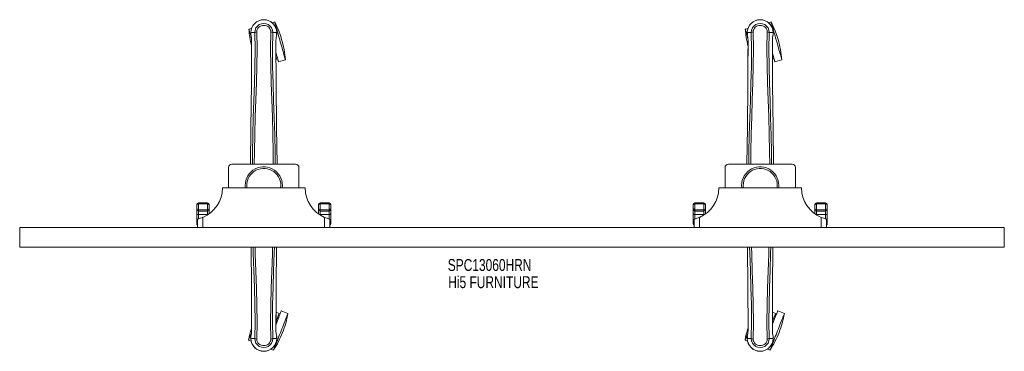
# Model space of a CAD drawing. Header units: inches. Extents: x 10.8 to 70.3, y 28.4 to 48.5.
import ezdxf

# ---------------------------------------------------------------- set-up
doc = ezdxf.new("R2010")
doc.units = ezdxf.units.IN
doc.header["$MEASUREMENT"] = 0
doc.linetypes.add('SLD-Solid', pattern=[0])
doc.layers.add('HI5-SYMBOLTEXT', color=5, linetype='SLD-Solid')
doc.styles.add('SLDTEXTSTYLE0', font='TXT', dxfattribs={"width": 0.75})

# ---------------------------------------------------------------- blocks, each defined once
blk = doc.blocks.new('SW_NOTE_0')
at = {"layer": 'HI5-SYMBOLTEXT', "color": 0, "char_height": 0.72, "attachment_point": 1, "style": 'SLDTEXTSTYLE0'}
for s, insert in [('SPC13060HRN', (0, 0.928)), ('Hi5 FURNITURE', (0.029, -0.107))]:
    blk.add_mtext(s, dxfattribs=dict(at, insert=insert))

msp = doc.modelspace()

# ---------------------------------------------------------------- linework, layer by layer
at = {"color": 7, "linetype": 'SLD-Solid', "lineweight": 15}
for p, q in [((26.201, 48.319), (26.04, 48.273)), ((56.201, 48.319), (56.04, 48.273)), ((24.803, 47.924), (24.642, 47.878)), ((24.762, 47.682), (24.762, 47.566)), ((24.766, 47.682), (24.762, 47.682)), ((24.763, 47.682), (24.763, 47.566)), ((24.819, 47.682), (24.766, 47.682)), ((24.842, 47.681), (24.819, 47.682)), ((25.001, 47.682), (24.842, 47.681)), ((25.118, 47.717), (25.118, 47.719)), ((25.965, 47.719), (25.965, 47.717)), ((26.241, 47.681), (26.083, 47.682)), ((26.264, 47.682), (26.241, 47.681)), ((26.317, 47.682), (26.264, 47.682)), ((26.321, 47.682), (26.317, 47.682)), ((26.32, 47.566), (26.32, 47.681)), ((26.321, 47.682), (26.321, 47.566)), ((54.803, 47.924), (54.642, 47.878)), ((54.762, 47.682), (54.762, 47.566)), ((54.766, 47.682), (54.762, 47.682)), ((54.763, 47.682), (54.763, 47.566)), ((54.819, 47.682), (54.766, 47.682)), ((54.842, 47.681), (54.819, 47.682)), ((55.001, 47.682), (54.842, 47.681)), ((55.118, 47.717), (55.118, 47.719)), ((55.965, 47.719), (55.965, 47.717)), ((56.241, 47.681), (56.083, 47.682)), ((56.264, 47.682), (56.241, 47.681)), ((56.317, 47.682), (56.264, 47.682)), ((56.321, 47.682), (56.317, 47.682)), ((56.32, 47.566), (56.32, 47.681)), ((56.321, 47.682), (56.321, 47.566)), ((24.762, 47.566), (24.762, 47.562)), ((24.805, 47.181), (24.802, 46.257)), ((24.806, 46.257), (24.806, 47.181)), ((26.278, 47.127), (26.278, 47.181)), ((26.279, 47.181), (26.279, 47.128)), ((26.321, 47.562), (26.321, 47.566)), ((54.762, 47.566), (54.762, 47.562)), ((54.805, 47.181), (54.802, 46.257)), ((54.806, 46.257), (54.806, 47.181)), ((56.278, 47.127), (56.278, 47.181)), ((56.279, 47.181), (56.279, 47.128)), ((56.321, 47.562), (56.321, 47.566)), ((26.283, 46.069), (26.32, 46.079)), ((26.431, 45.916), (26.848, 46.034)), ((56.283, 46.069), (56.32, 46.079)), ((56.431, 45.916), (56.848, 46.034)), ((23.417, 39.536), (23.417, 38.299)), ((23.617, 39.736), (27.467, 39.736)), ((27.667, 39.536), (27.667, 38.299)), ((53.417, 39.536), (53.417, 38.299)), ((53.617, 39.736), (57.467, 39.736)), ((57.667, 39.536), (57.667, 38.299)), ((23.042, 38.299), (28.042, 38.299)), ((53.042, 38.299), (58.042, 38.299)), ((21.492, 37.087), (21.492, 37.274)), ((21.492, 37.003), (21.492, 37.087)), ((21.492, 36.734), (21.492, 37.003)), ((22.142, 37.401), (21.592, 37.401)), ((21.592, 37.401), (21.592, 37.334)), ((21.592, 37.334), (21.592, 36.99)), ((22.142, 37.334), (21.592, 37.334)), ((21.592, 36.99), (22.142, 36.99)), ((21.592, 36.99), (21.592, 36.907)), ((21.592, 36.907), (22.142, 36.907)), ((21.592, 36.907), (21.592, 36.697)), ((22.142, 37.334), (22.142, 37.401)), ((22.142, 36.99), (22.142, 37.334)), ((22.142, 36.907), (22.142, 36.99)), ((22.142, 36.697), (22.142, 36.907)), ((22.242, 37.274), (22.242, 37.087)), ((22.242, 37.087), (22.242, 37.003)), ((22.242, 37.003), (22.242, 36.738)), ((28.842, 37.087), (28.842, 37.274)), ((28.842, 37.003), (28.842, 37.087)), ((28.842, 36.738), (28.842, 37.003)), ((29.492, 37.401), (28.942, 37.401)), ((28.942, 37.401), (28.942, 37.334)), ((28.942, 37.334), (28.942, 36.99)), ((29.492, 37.334), (28.942, 37.334)), ((29.492, 36.99), (28.942, 36.99)), ((28.942, 36.99), (28.942, 36.907)), ((29.492, 36.907), (28.942, 36.907)), ((28.942, 36.907), (28.942, 36.697)), ((29.492, 37.334), (29.492, 37.401)), ((29.492, 36.99), (29.492, 37.334)), ((29.492, 36.907), (29.492, 36.99)), ((29.492, 36.697), (29.492, 36.907)), ((29.592, 37.274), (29.592, 37.087)), ((29.592, 37.087), (29.592, 37.003)), ((29.592, 37.003), (29.592, 36.734)), ((51.492, 37.087), (51.492, 37.274)), ((51.492, 37.003), (51.492, 37.087)), ((51.492, 36.734), (51.492, 37.003)), ((52.142, 37.401), (51.592, 37.401)), ((51.592, 37.401), (51.592, 37.334)), ((51.592, 37.334), (51.592, 36.99)), ((52.142, 37.334), (51.592, 37.334)), ((51.592, 36.99), (52.142, 36.99)), ((51.592, 36.99), (51.592, 36.907)), ((51.592, 36.907), (52.142, 36.907)), ((51.592, 36.907), (51.592, 36.697)), ((52.142, 37.334), (52.142, 37.401)), ((52.142, 36.99), (52.142, 37.334)), ((52.142, 36.907), (52.142, 36.99)), ((52.142, 36.697), (52.142, 36.907)), ((52.242, 37.274), (52.242, 37.087)), ((52.242, 37.087), (52.242, 37.003)), ((52.242, 37.003), (52.242, 36.738)), ((58.842, 37.087), (58.842, 37.274)), ((58.842, 37.003), (58.842, 37.087)), ((58.842, 36.738), (58.842, 37.003)), ((59.492, 37.401), (58.942, 37.401)), ((58.942, 37.401), (58.942, 37.334)), ((58.942, 37.334), (58.942, 36.99)), ((59.492, 37.334), (58.942, 37.334)), ((59.492, 36.99), (58.942, 36.99)), ((58.942, 36.99), (58.942, 36.907)), ((59.492, 36.907), (58.942, 36.907)), ((58.942, 36.907), (58.942, 36.697)), ((59.492, 37.334), (59.492, 37.401)), ((59.492, 36.99), (59.492, 37.334)), ((59.492, 36.907), (59.492, 36.99)), ((59.492, 36.697), (59.492, 36.907)), ((59.592, 37.274), (59.592, 37.087)), ((59.592, 37.087), (59.592, 37.003)), ((59.592, 37.003), (59.592, 36.734)), ((21.492, 36.307), (21.492, 36.734)), ((21.492, 36.149), (21.492, 36.307)), ((21.542, 35.924), (21.542, 36.424)), ((22.142, 36.697), (21.592, 36.697)), ((21.592, 36.697), (21.592, 36.436)), ((21.866, 36.527), (21.866, 35.924)), ((22.142, 36.671), (22.142, 36.697)), ((29.492, 36.697), (28.942, 36.697)), ((28.942, 36.697), (28.942, 36.671)), ((29.218, 35.924), (29.218, 36.527)), ((29.492, 36.436), (29.492, 36.697)), ((29.542, 36.424), (29.542, 35.924)), ((29.592, 36.734), (29.592, 36.307)), ((29.592, 36.307), (29.592, 36.149)), ((51.492, 36.307), (51.492, 36.734)), ((51.492, 36.149), (51.492, 36.307)), ((51.542, 35.924), (51.542, 36.424)), ((52.142, 36.697), (51.592, 36.697)), ((51.592, 36.697), (51.592, 36.436)), ((51.866, 36.527), (51.866, 35.924)), ((52.142, 36.671), (52.142, 36.697)), ((59.492, 36.697), (58.942, 36.697)), ((58.942, 36.697), (58.942, 36.671)), ((59.218, 35.924), (59.218, 36.527)), ((59.492, 36.436), (59.492, 36.697)), ((59.542, 36.424), (59.542, 35.924)), ((59.592, 36.734), (59.592, 36.307)), ((59.592, 36.307), (59.592, 36.149)), ((10.792, 35.924), (10.792, 34.72)), ((70.292, 35.924), (10.792, 35.924)), ((70.292, 35.924), (70.292, 34.72)), ((70.292, 34.72), (10.792, 34.72)), ((26.278, 30.641), (26.278, 29.717)), ((26.279, 29.716), (26.282, 30.64)), ((26.472, 30.734), (26.283, 30.808)), ((27.002, 30.728), (26.599, 30.886)), ((56.278, 30.641), (56.278, 29.717)), ((56.279, 29.716), (56.282, 30.64)), ((56.472, 30.734), (56.283, 30.808)), ((57.002, 30.728), (56.599, 30.886)), ((24.805, 29.716), (24.804, 29.769)), ((24.806, 29.77), (24.806, 29.717)), ((54.805, 29.716), (54.804, 29.769)), ((54.806, 29.77), (54.806, 29.717)), ((24.762, 29.335), (24.762, 29.331)), ((24.762, 29.215), (24.762, 29.331)), ((24.762, 29.215), (24.766, 29.215)), ((24.763, 29.331), (24.763, 29.216)), ((24.766, 29.215), (24.819, 29.215)), ((24.819, 29.215), (24.842, 29.216)), ((24.842, 29.216), (25.001, 29.216)), ((25.118, 29.178), (25.118, 29.18)), ((25.965, 29.18), (25.965, 29.178)), ((26.083, 29.216), (26.241, 29.216)), ((26.241, 29.216), (26.264, 29.215)), ((26.264, 29.215), (26.317, 29.215)), ((26.317, 29.215), (26.321, 29.215)), ((26.32, 29.215), (26.32, 29.331)), ((26.321, 29.331), (26.321, 29.335)), ((26.321, 29.215), (26.321, 29.331)), ((54.762, 29.335), (54.762, 29.331)), ((54.762, 29.215), (54.762, 29.331)), ((54.762, 29.215), (54.766, 29.215)), ((54.763, 29.331), (54.763, 29.216)), ((54.766, 29.215), (54.819, 29.215)), ((54.819, 29.215), (54.842, 29.216)), ((54.842, 29.216), (55.001, 29.216)), ((55.118, 29.178), (55.118, 29.18)), ((55.965, 29.18), (55.965, 29.178)), ((56.083, 29.216), (56.241, 29.216)), ((56.241, 29.216), (56.264, 29.215)), ((56.264, 29.215), (56.317, 29.215)), ((56.317, 29.215), (56.321, 29.215)), ((56.32, 29.215), (56.32, 29.331)), ((56.321, 29.331), (56.321, 29.335)), ((56.321, 29.215), (56.321, 29.331)), ((24.626, 29.108), (24.782, 29.047)), ((25.978, 28.578), (26.135, 28.517)), ((54.626, 29.108), (54.782, 29.047)), ((55.978, 28.578), (56.135, 28.517))]:
    msp.add_line(p, q, dxfattribs=at)
at = {"color": 7, "linetype": 'SLD-Solid', "lineweight": 15, "flags": 128}
for points in [[(26.201, 48.319), (26.203, 48.312), (26.209, 48.292), (26.218, 48.259), (26.231, 48.213), (26.248, 48.155), (26.267, 48.086), (26.29, 48.006), (26.315, 47.916), (26.343, 47.817), (26.373, 47.711), (26.405, 47.599), (26.438, 47.482), (26.472, 47.361), (26.507, 47.238), (26.542, 47.114), (26.577, 46.991), (26.611, 46.87), (26.644, 46.753), (26.676, 46.641), (26.706, 46.535), (26.734, 46.436), (26.759, 46.347), (26.782, 46.267), (26.801, 46.197), (26.818, 46.139), (26.831, 46.093), (26.84, 46.06), (26.846, 46.04), (26.848, 46.034)], [(56.201, 48.319), (56.203, 48.312), (56.209, 48.292), (56.218, 48.259), (56.231, 48.213), (56.248, 48.155), (56.267, 48.086), (56.29, 48.006), (56.315, 47.916), (56.343, 47.817), (56.373, 47.711), (56.405, 47.599), (56.438, 47.482), (56.472, 47.361), (56.507, 47.238), (56.542, 47.114), (56.577, 46.991), (56.611, 46.87), (56.644, 46.753), (56.676, 46.641), (56.706, 46.535), (56.734, 46.436), (56.759, 46.347), (56.782, 46.267), (56.801, 46.197), (56.818, 46.139), (56.831, 46.093), (56.84, 46.06), (56.846, 46.04), (56.848, 46.034)], [(24.642, 47.878), (24.643, 47.871), (24.649, 47.851), (24.658, 47.818), (24.671, 47.772), (24.688, 47.714), (24.707, 47.645), (24.73, 47.565), (24.755, 47.475), (24.783, 47.376), (24.798, 47.324)], [(24.856, 39.736), (24.862, 40.448), (24.881, 41.493), (24.91, 42.535), (24.945, 43.573), (24.98, 44.607), (25.005, 45.637), (25.013, 46.662), (25.001, 47.682)], [(24.965, 39.736), (24.972, 40.501), (24.993, 41.544), (25.025, 42.583), (25.063, 43.619), (25.099, 44.65), (25.125, 45.677), (25.133, 46.699), (25.119, 47.716)], [(25.118, 47.719), (25.124, 47.796), (25.147, 47.87), (25.187, 47.939), (25.24, 47.999), (25.305, 48.048), (25.379, 48.084), (25.459, 48.105), (25.542, 48.113), (25.625, 48.105), (25.705, 48.084), (25.778, 48.048), (25.844, 47.999), (25.897, 47.939), (25.936, 47.87), (25.959, 47.796), (25.965, 47.719)], [(26.118, 39.736), (26.112, 40.501), (26.091, 41.544), (26.059, 42.584), (26.021, 43.62), (25.985, 44.651), (25.959, 45.678), (25.951, 46.699), (25.965, 47.716)], [(26.227, 39.736), (26.222, 40.448), (26.203, 41.493), (26.173, 42.535), (26.138, 43.573), (26.104, 44.607), (26.079, 45.637), (26.07, 46.662), (26.083, 47.682)], [(26.32, 47.682), (26.321, 47.682), (26.322, 47.682), (26.321, 47.682)], [(54.642, 47.878), (54.643, 47.871), (54.649, 47.851), (54.658, 47.818), (54.671, 47.772), (54.688, 47.714), (54.707, 47.645), (54.73, 47.565), (54.755, 47.475), (54.783, 47.376), (54.798, 47.324)], [(54.856, 39.736), (54.862, 40.448), (54.881, 41.493), (54.91, 42.535), (54.945, 43.573), (54.98, 44.607), (55.005, 45.637), (55.013, 46.662), (55.001, 47.682)], [(54.965, 39.736), (54.972, 40.501), (54.993, 41.544), (55.025, 42.583), (55.063, 43.619), (55.099, 44.65), (55.125, 45.677), (55.133, 46.699), (55.119, 47.716)], [(55.118, 47.719), (55.124, 47.796), (55.147, 47.87), (55.187, 47.939), (55.24, 47.999), (55.305, 48.048), (55.379, 48.084), (55.459, 48.105), (55.542, 48.113), (55.625, 48.105), (55.705, 48.084), (55.778, 48.048), (55.844, 47.999), (55.897, 47.939), (55.936, 47.87), (55.959, 47.796), (55.965, 47.719)], [(56.118, 39.736), (56.112, 40.501), (56.091, 41.544), (56.059, 42.584), (56.021, 43.62), (55.985, 44.651), (55.959, 45.678), (55.951, 46.699), (55.965, 47.716)], [(56.227, 39.736), (56.222, 40.448), (56.203, 41.493), (56.173, 42.535), (56.138, 43.573), (56.104, 44.607), (56.079, 45.637), (56.07, 46.662), (56.083, 47.682)], [(56.32, 47.682), (56.321, 47.682), (56.322, 47.682), (56.321, 47.682)], [(24.762, 47.566), (24.775, 47.469), (24.791, 47.392)], [(24.762, 47.562), (24.774, 47.472), (24.793, 47.381)], [(24.791, 47.392), (24.791, 47.387), (24.793, 47.381)], [(24.805, 47.181), (24.804, 47.181), (24.805, 47.181), (24.806, 47.181)], [(26.277, 47.18), (26.279, 47.181), (26.279, 47.181), (26.279, 47.181)], [(26.279, 47.128), (26.287, 44.558), (26.315, 41.933), (26.343, 39.736)], [(26.291, 47.381), (26.308, 47.461), (26.321, 47.562)], [(26.291, 47.381), (26.293, 47.387), (26.293, 47.392)], [(26.321, 47.566), (26.309, 47.469), (26.293, 47.392)], [(54.762, 47.566), (54.775, 47.469), (54.791, 47.392)], [(54.762, 47.562), (54.774, 47.472), (54.793, 47.381)], [(54.791, 47.392), (54.791, 47.387), (54.793, 47.381)], [(54.805, 47.181), (54.804, 47.181), (54.805, 47.181), (54.806, 47.181)], [(56.277, 47.18), (56.279, 47.181), (56.279, 47.181), (56.279, 47.181)], [(56.279, 47.128), (56.287, 44.558), (56.315, 41.933), (56.343, 39.736)], [(56.291, 47.381), (56.308, 47.461), (56.321, 47.562)], [(56.291, 47.381), (56.293, 47.387), (56.293, 47.392)], [(56.321, 47.566), (56.309, 47.469), (56.293, 47.392)], [(26.282, 46.443), (26.289, 46.417), (26.317, 46.319), (26.342, 46.229), (26.365, 46.149), (26.385, 46.079), (26.401, 46.021), (26.414, 45.975), (26.423, 45.942), (26.429, 45.922), (26.431, 45.916)], [(56.282, 46.443), (56.289, 46.417), (56.317, 46.319), (56.342, 46.229), (56.365, 46.149), (56.385, 46.079), (56.401, 46.021), (56.414, 45.975), (56.423, 45.942), (56.429, 45.922), (56.431, 45.916)], [(24.802, 46.257), (24.796, 44.558), (24.769, 41.933), (24.741, 39.736)], [(26.283, 46.208), (26.294, 46.17), (26.306, 46.128), (26.314, 46.098), (26.319, 46.082), (26.32, 46.079)], [(54.802, 46.257), (54.796, 44.558), (54.769, 41.933), (54.741, 39.736)], [(56.283, 46.208), (56.294, 46.17), (56.306, 46.128), (56.314, 46.098), (56.319, 46.082), (56.32, 46.079)], [(24.417, 38.449), (24.424, 38.323), (24.427, 38.299)], [(24.512, 38.449), (24.519, 38.329), (24.523, 38.299)], [(54.417, 38.449), (54.424, 38.323), (54.427, 38.299)], [(54.512, 38.449), (54.519, 38.329), (54.523, 38.299)], [(21.592, 37.334), (21.586, 37.334), (21.566, 37.332), (21.55, 37.328), (21.522, 37.316), (21.52, 37.315), (21.506, 37.304), (21.495, 37.288), (21.493, 37.281), (21.492, 37.278), (21.492, 37.276), (21.492, 37.275), (21.492, 37.275), (21.492, 37.274), (21.492, 37.274)], [(22.242, 37.274), (22.242, 37.274), (22.242, 37.275), (22.242, 37.275), (22.242, 37.276), (22.242, 37.278), (22.241, 37.281), (22.239, 37.288), (22.228, 37.304), (22.214, 37.315), (22.212, 37.316), (22.184, 37.328), (22.168, 37.332), (22.148, 37.334), (22.142, 37.334)], [(28.942, 37.334), (28.936, 37.334), (28.916, 37.332), (28.9, 37.328), (28.872, 37.316), (28.87, 37.315), (28.856, 37.304), (28.845, 37.288), (28.843, 37.281), (28.842, 37.278), (28.842, 37.276), (28.842, 37.275), (28.842, 37.275), (28.842, 37.274), (28.842, 37.274)], [(29.592, 37.274), (29.592, 37.274), (29.592, 37.275), (29.592, 37.275), (29.592, 37.276), (29.592, 37.278), (29.591, 37.281), (29.589, 37.288), (29.578, 37.304), (29.564, 37.315), (29.562, 37.316), (29.534, 37.328), (29.518, 37.332), (29.498, 37.334), (29.492, 37.334)], [(51.592, 37.334), (51.586, 37.334), (51.566, 37.332), (51.55, 37.328), (51.522, 37.316), (51.52, 37.315), (51.506, 37.304), (51.495, 37.288), (51.493, 37.281), (51.492, 37.278), (51.492, 37.276), (51.492, 37.275), (51.492, 37.275), (51.492, 37.274), (51.492, 37.274)], [(52.242, 37.274), (52.242, 37.274), (52.242, 37.275), (52.242, 37.275), (52.242, 37.276), (52.242, 37.278), (52.241, 37.281), (52.239, 37.288), (52.228, 37.304), (52.214, 37.315), (52.212, 37.316), (52.184, 37.328), (52.168, 37.332), (52.148, 37.334), (52.142, 37.334)], [(58.942, 37.334), (58.936, 37.334), (58.916, 37.332), (58.9, 37.328), (58.872, 37.316), (58.87, 37.315), (58.856, 37.304), (58.845, 37.288), (58.843, 37.281), (58.842, 37.278), (58.842, 37.276), (58.842, 37.275), (58.842, 37.275), (58.842, 37.274), (58.842, 37.274)], [(59.592, 37.274), (59.592, 37.274), (59.592, 37.275), (59.592, 37.275), (59.592, 37.276), (59.592, 37.278), (59.591, 37.281), (59.589, 37.288), (59.578, 37.304), (59.564, 37.315), (59.562, 37.316), (59.534, 37.328), (59.518, 37.332), (59.498, 37.334), (59.492, 37.334)], [(21.492, 36.734), (21.494, 36.727), (21.499, 36.72), (21.509, 36.713), (21.521, 36.708), (21.536, 36.703), (21.554, 36.7), (21.572, 36.698), (21.592, 36.697)], [(21.492, 36.307), (21.494, 36.299), (21.499, 36.293), (21.509, 36.286), (21.521, 36.281), (21.536, 36.276), (21.542, 36.275)], [(29.492, 36.697), (29.511, 36.698), (29.53, 36.7), (29.547, 36.703), (29.563, 36.708), (29.575, 36.713), (29.584, 36.72), (29.59, 36.727), (29.592, 36.734)], [(29.542, 36.275), (29.547, 36.276), (29.563, 36.281), (29.575, 36.286), (29.584, 36.293), (29.59, 36.299), (29.592, 36.307)], [(51.492, 36.734), (51.494, 36.727), (51.499, 36.72), (51.509, 36.713), (51.521, 36.708), (51.536, 36.703), (51.554, 36.7), (51.572, 36.698), (51.592, 36.697)], [(51.492, 36.307), (51.494, 36.299), (51.499, 36.293), (51.509, 36.286), (51.521, 36.281), (51.536, 36.276), (51.542, 36.275)], [(59.492, 36.697), (59.511, 36.698), (59.53, 36.7), (59.547, 36.703), (59.563, 36.708), (59.575, 36.713), (59.584, 36.72), (59.59, 36.727), (59.592, 36.734)], [(59.542, 36.275), (59.547, 36.276), (59.563, 36.281), (59.575, 36.286), (59.584, 36.293), (59.59, 36.299), (59.592, 36.307)], [(24.804, 29.769), (24.796, 32.339), (24.771, 34.72)], [(24.9, 34.72), (24.91, 34.362), (24.945, 33.324), (24.98, 32.29), (25.005, 31.26), (25.013, 30.236), (25.001, 29.216)], [(25.013, 34.72), (25.025, 34.313), (25.063, 33.277), (25.099, 32.246), (25.125, 31.22), (25.133, 30.198), (25.118, 29.181)], [(26.071, 34.72), (26.059, 34.314), (26.021, 33.278), (25.985, 32.247), (25.959, 31.22), (25.951, 30.198), (25.965, 29.181)], [(26.184, 34.72), (26.173, 34.362), (26.138, 33.324), (26.104, 32.29), (26.079, 31.261), (26.07, 30.236), (26.083, 29.216)], [(26.282, 30.64), (26.287, 32.339), (26.312, 34.72)], [(54.804, 29.769), (54.796, 32.339), (54.771, 34.72)], [(54.9, 34.72), (54.91, 34.362), (54.945, 33.324), (54.98, 32.29), (55.005, 31.26), (55.013, 30.236), (55.001, 29.216)], [(55.013, 34.72), (55.025, 34.313), (55.063, 33.277), (55.099, 32.246), (55.125, 31.22), (55.133, 30.198), (55.118, 29.181)], [(56.071, 34.72), (56.059, 34.314), (56.021, 33.278), (55.985, 32.247), (55.959, 31.22), (55.951, 30.198), (55.965, 29.181)], [(56.184, 34.72), (56.173, 34.362), (56.138, 33.324), (56.104, 32.29), (56.079, 31.261), (56.07, 30.236), (56.083, 29.216)], [(56.282, 30.64), (56.287, 32.339), (56.312, 34.72)], [(26.135, 28.517), (26.138, 28.523), (26.145, 28.543), (26.158, 28.575), (26.175, 28.619), (26.197, 28.675), (26.223, 28.742), (26.254, 28.82), (26.288, 28.907), (26.325, 29.002), (26.365, 29.104), (26.408, 29.213), (26.452, 29.327), (26.498, 29.443), (26.545, 29.562), (26.592, 29.682), (26.639, 29.801), (26.684, 29.918), (26.729, 30.032), (26.771, 30.14), (26.812, 30.243), (26.849, 30.338), (26.883, 30.425), (26.913, 30.502), (26.94, 30.57), (26.962, 30.626), (26.979, 30.67), (26.992, 30.702), (26.999, 30.721), (27.002, 30.728)], [(26.278, 30.069), (26.281, 30.076), (26.326, 30.19), (26.368, 30.298), (26.408, 30.401), (26.446, 30.496), (26.48, 30.583), (26.51, 30.661), (26.537, 30.728), (26.559, 30.784), (26.576, 30.828), (26.588, 30.86), (26.596, 30.88), (26.599, 30.886)], [(26.472, 30.734), (26.471, 30.731), (26.465, 30.716), (26.454, 30.687), (26.437, 30.646), (26.417, 30.593), (26.391, 30.528), (26.362, 30.454), (26.329, 30.37), (26.293, 30.278), (26.278, 30.239)], [(56.135, 28.517), (56.138, 28.523), (56.145, 28.543), (56.158, 28.575), (56.175, 28.619), (56.197, 28.675), (56.223, 28.742), (56.254, 28.82), (56.288, 28.907), (56.325, 29.002), (56.365, 29.104), (56.408, 29.213), (56.452, 29.327), (56.498, 29.443), (56.545, 29.562), (56.592, 29.682), (56.639, 29.801), (56.684, 29.918), (56.729, 30.032), (56.771, 30.14), (56.812, 30.243), (56.849, 30.338), (56.883, 30.425), (56.913, 30.502), (56.94, 30.57), (56.962, 30.626), (56.979, 30.67), (56.992, 30.702), (56.999, 30.721), (57.002, 30.728)], [(56.278, 30.069), (56.281, 30.076), (56.326, 30.19), (56.368, 30.298), (56.408, 30.401), (56.446, 30.496), (56.48, 30.583), (56.51, 30.661), (56.537, 30.728), (56.559, 30.784), (56.576, 30.828), (56.588, 30.86), (56.596, 30.88), (56.599, 30.886)], [(56.472, 30.734), (56.471, 30.731), (56.465, 30.716), (56.454, 30.687), (56.437, 30.646), (56.417, 30.593), (56.391, 30.528), (56.362, 30.454), (56.329, 30.37), (56.293, 30.278), (56.278, 30.239)], [(24.626, 29.108), (24.628, 29.115), (24.636, 29.134), (24.648, 29.166), (24.666, 29.211), (24.688, 29.267), (24.714, 29.334), (24.745, 29.411), (24.779, 29.498), (24.795, 29.54)], [(24.793, 29.516), (24.776, 29.436), (24.762, 29.335)], [(24.762, 29.331), (24.775, 29.428), (24.791, 29.505)], [(24.764, 29.215), (24.763, 29.215), (24.762, 29.215), (24.762, 29.215)], [(24.793, 29.516), (24.791, 29.51), (24.791, 29.505)], [(24.806, 29.717), (24.805, 29.716), (24.804, 29.716), (24.805, 29.716)], [(25.965, 29.178), (25.959, 29.101), (25.936, 29.027), (25.897, 28.958), (25.844, 28.898), (25.778, 28.849), (25.705, 28.814), (25.625, 28.792), (25.542, 28.784), (25.459, 28.792), (25.379, 28.814), (25.305, 28.849), (25.24, 28.898), (25.187, 28.958), (25.147, 29.027), (25.124, 29.101), (25.118, 29.178)], [(26.279, 29.716), (26.279, 29.716), (26.279, 29.716), (26.278, 29.717)], [(26.293, 29.505), (26.293, 29.51), (26.291, 29.516)], [(26.321, 29.335), (26.31, 29.425), (26.291, 29.516)], [(26.321, 29.331), (26.309, 29.428), (26.293, 29.505)], [(54.626, 29.108), (54.628, 29.115), (54.636, 29.134), (54.648, 29.166), (54.666, 29.211), (54.688, 29.267), (54.714, 29.334), (54.745, 29.411), (54.779, 29.498), (54.795, 29.54)], [(54.793, 29.516), (54.776, 29.436), (54.762, 29.335)], [(54.762, 29.331), (54.775, 29.428), (54.791, 29.505)], [(54.764, 29.215), (54.763, 29.215), (54.762, 29.215), (54.762, 29.215)], [(54.793, 29.516), (54.791, 29.51), (54.791, 29.505)], [(54.806, 29.717), (54.805, 29.716), (54.804, 29.716), (54.805, 29.716)], [(55.965, 29.178), (55.959, 29.101), (55.936, 29.027), (55.897, 28.958), (55.844, 28.898), (55.778, 28.849), (55.705, 28.814), (55.625, 28.792), (55.542, 28.784), (55.459, 28.792), (55.379, 28.814), (55.305, 28.849), (55.24, 28.898), (55.187, 28.958), (55.147, 29.027), (55.124, 29.101), (55.118, 29.178)], [(56.279, 29.716), (56.279, 29.716), (56.279, 29.716), (56.278, 29.717)], [(56.293, 29.505), (56.293, 29.51), (56.291, 29.516)], [(56.321, 29.335), (56.31, 29.425), (56.291, 29.516)], [(56.321, 29.331), (56.309, 29.428), (56.293, 29.505)]]:
    msp.add_lwpolyline(points, dxfattribs=at)
at = {"color": 7, "linetype": 'SLD-Solid', "lineweight": 15}
for centre, radius, start, end in [((25.542, 47.673), 0.78, 0, 179.30384), ((25.542, 47.673), 0.78, 0.7166, 179.2834), ((25.542, 47.688), 0.541, 359.35031, 180.64969), ((20.837, 45.568), 6.029, 4.42958, 27.14969), ((55.542, 47.673), 0.78, 0, 179.30384), ((55.542, 47.673), 0.78, 0.7166, 179.2834), ((55.542, 47.688), 0.541, 359.3502, 180.6498), ((50.837, 45.568), 6.029, 4.42958, 27.14969), ((30.652, 48.343), 6.029, 184.42958, 194.00364), ((25.12, 47.495), 0.221, 90.30884, 122.51899), ((25.96, 47.484), 0.233, 58.04052, 88.59164), ((60.652, 48.343), 6.029, 184.42958, 194.00364), ((55.12, 47.495), 0.221, 90.30887, 122.51925), ((55.96, 47.484), 0.233, 58.03927, 88.59246), ((24.792, 47.566), 0.03, 180.00277, 185.05103), ((23.618, 47.211), 1.187, 358.57298, 8.78756), ((27.466, 47.211), 1.187, 171.21259, 181.42687), ((54.792, 47.566), 0.03, 180.00277, 185.05103), ((53.618, 47.211), 1.187, 358.57176, 8.78996), ((57.466, 47.211), 1.187, 171.21214, 181.42708), ((23.617, 39.536), 0.2, 90, 180), ((25.542, 38.449), 1.125, 352.33774, 180), ((25.542, 38.449), 1.03, 351.62618, 180), ((27.467, 39.536), 0.2, 0, 90), ((53.617, 39.536), 0.2, 90, 180), ((55.542, 38.449), 1.125, 352.33774, 180), ((55.542, 38.449), 1.03, 351.62618, 180), ((57.467, 39.536), 0.2, 0, 90), ((21.119, 38.299), 1.923, 292.85334, 359.97769), ((29.964, 38.299), 1.923, 180.01322, 247.15575), ((51.119, 38.299), 1.923, 292.85342, 359.97757), ((59.964, 38.299), 1.923, 180.01334, 247.15565), ((21.611, 37.281), 0.119, 99.22013, 183.33192), ((21.59, 37.088), 0.0982, 180.689, 271.06295), ((21.59, 37.005), 0.0983, 181.00361, 270.96994), ((22.123, 37.281), 0.119, 356.66761, 80.78034), ((22.144, 37.088), 0.0982, 268.93603, 359.31202), ((22.144, 37.005), 0.0983, 269.03006, 358.99639), ((28.961, 37.281), 0.119, 99.2176, 183.33445), ((28.94, 37.088), 0.0981, 180.66731, 271.08464), ((28.94, 37.005), 0.0983, 181.00225, 270.9713), ((29.473, 37.281), 0.119, 356.66555, 80.7824), ((29.494, 37.088), 0.0981, 268.91536, 359.33269), ((29.494, 37.005), 0.0983, 269.0287, 358.99775), ((51.611, 37.281), 0.119, 99.22387, 183.32801), ((51.59, 37.088), 0.0982, 180.68835, 271.06377), ((51.59, 37.005), 0.0984, 181.00402, 270.9697), ((52.123, 37.281), 0.119, 356.66758, 80.78053), ((52.144, 37.088), 0.0982, 268.93616, 359.31172), ((52.144, 37.005), 0.0984, 269.03006, 358.99622), ((58.961, 37.281), 0.119, 99.21947, 183.33242), ((58.94, 37.088), 0.0982, 180.68828, 271.06384), ((58.94, 37.005), 0.0984, 181.00378, 270.96994), ((59.473, 37.281), 0.119, 356.67173, 80.77639), ((59.494, 37.088), 0.0982, 268.93616, 359.31172), ((59.494, 37.005), 0.0984, 269.0303, 358.99598), ((21.12, 38.299), 1.922, 282.68043, 292.83089), ((22.143, 36.944), 0.247, 269.77342, 280.767), ((28.941, 36.945), 0.247, 259.23407, 270.22604), ((29.965, 38.301), 1.925, 247.17671, 257.31173), ((51.12, 38.299), 1.922, 282.68046, 292.83094), ((52.143, 36.945), 0.247, 269.77393, 280.76623), ((58.941, 36.945), 0.247, 259.2336, 270.22617), ((59.965, 38.301), 1.925, 247.17667, 257.31192), ((21.592, 36.149), 0.1, 180, 240), ((29.492, 36.149), 0.1, 300, 0), ((51.592, 36.149), 0.1, 180, 240), ((59.492, 36.149), 0.1, 300, 0), ((21.065, 31.779), 6.029, 338.59527, 349.95533), ((51.065, 31.779), 6.029, 338.59527, 349.95533), ((30.562, 28.057), 6.029, 162.94998, 169.95533), ((60.562, 28.057), 6.029, 162.94998, 169.95533), ((25.542, 29.225), 0.78, 180, 359.30384), ((25.542, 29.225), 0.78, 180.7166, 359.2834), ((23.618, 29.686), 1.187, 351.21253, 1.42693), ((25.542, 29.209), 0.541, 179.35007, 0.64993), ((25.124, 29.413), 0.233, 238.03855, 268.59298), ((25.964, 29.402), 0.221, 270.31036, 302.51799), ((21.065, 31.779), 6.029, 327.23522, 338.59527), ((27.465, 29.686), 1.187, 178.57063, 188.7912), ((26.292, 29.331), 0.03, 0.00277, 5.05103), ((55.542, 29.225), 0.78, 180, 359.30384), ((55.542, 29.225), 0.78, 180.7166, 359.2834), ((53.618, 29.686), 1.187, 351.21226, 1.42696), ((55.542, 29.209), 0.541, 179.35011, 0.64989), ((55.124, 29.413), 0.233, 238.0383, 268.59342), ((55.964, 29.402), 0.221, 270.31043, 302.51821), ((51.065, 31.779), 6.029, 327.23522, 338.59527), ((57.466, 29.686), 1.187, 178.57168, 188.79007), ((56.292, 29.331), 0.03, 0.00277, 5.05103)]:
    msp.add_arc(centre, radius, start, end, dxfattribs=at)

# ---------------------------------------------------------------- block references
at = {"layer": 'HI5-SYMBOLTEXT', "color": 5}
msp.add_blockref('SW_NOTE_0', (36.66, 33.082), dxfattribs=at)

doc.saveas('drawing.dxf')
